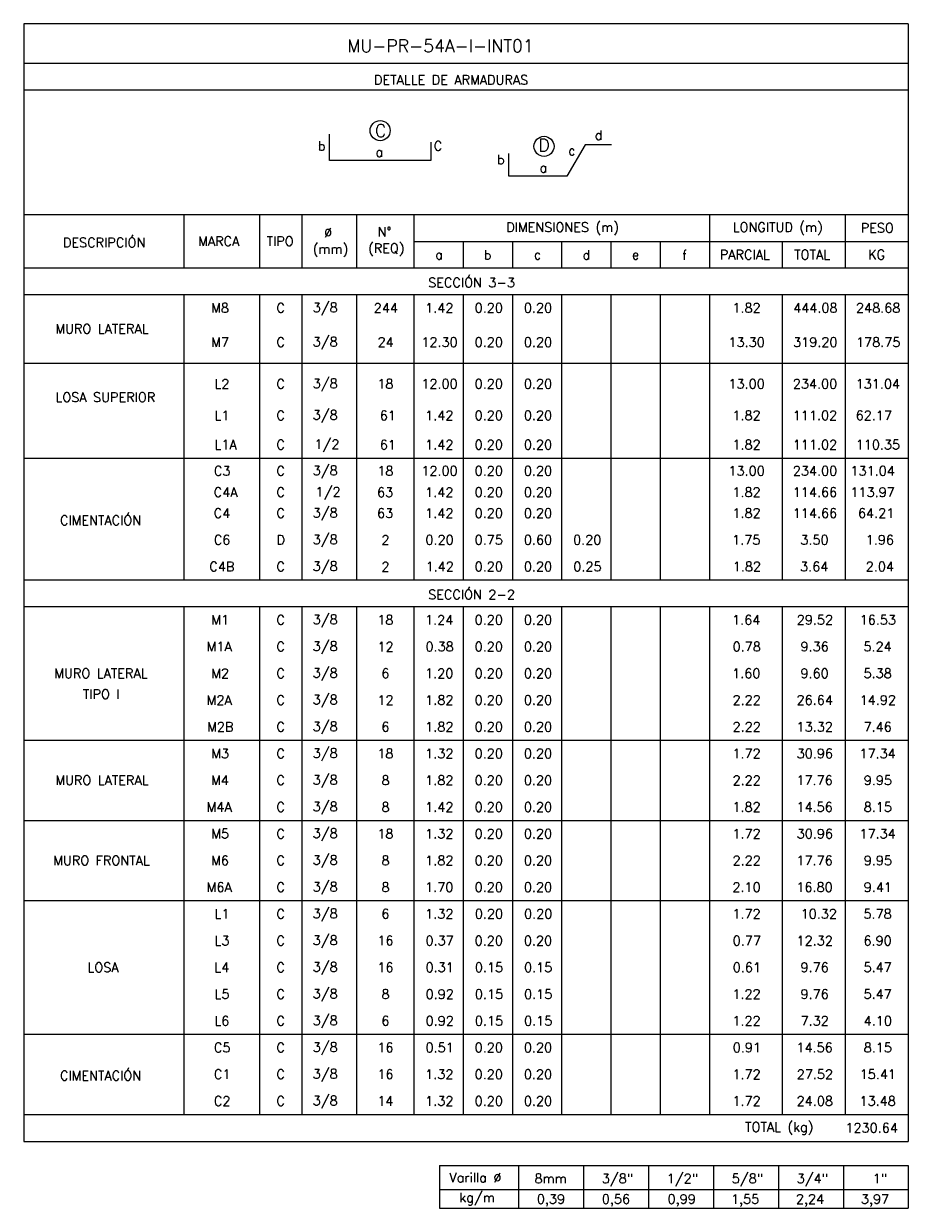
# Model space of a CAD drawing. Header units: metres. Extents: x -260 to 410, y 23 to 160.
# Tile 8 of 15: x -27 to -1, y 44 to 78. Entities that reach past the tile are written whole.
import ezdxf
from ezdxf.enums import TextEntityAlignment as Align

# ---------------------------------------------------------------- set-up
doc = ezdxf.new("R2010")
doc.units = ezdxf.units.M
for name, color, linetype in [('XREF-SE-CUADROS DE DESPIECE - HUAURA_PQT4$0$21', 3, 'Continuous'), ('XREF-SE-CUADROS DE DESPIECE - HUAURA_PQT4$0$21C', 3, 'Continuous'), ('XREF-SE-CUADROS DE DESPIECE - HUAURA_PQT4$0$23', 2, 'Continuous'), ('XREF-SE-CUADROS DE DESPIECE - HUAURA_PQT4$0$S-ANNO-TEXT', 7, 'Continuous'), ('XREF-SE-CUADROS DE DESPIECE - HUAURA_PQT4$0$S-LNWK-0006', 1, 'Continuous')]:
    doc.layers.add(name, color=color, linetype=linetype)
doc.styles.add('XREF-SE-CUADROS DE DESPIECE - HUAURA_PQT4$0$TEGEPSA 100', font='romans.shx')

# ---------------------------------------------------------------- blocks, each defined once
blk = doc.blocks.new('XREF-SE-CUADROS DE DESPIECE - HUAURA_PQT4')
blk.add_line((-5.014, 64.734), (-5.014, 62.436))
at = {"layer": 'XREF-SE-CUADROS DE DESPIECE - HUAURA_PQT4$0$21'}
for p, q in [((-26.757, 72.91), (-1.397, 72.91)), ((-22.166, 72.91), (-22.166, 71.379)), ((-20, 72.91), (-20, 71.379)), ((-18.788, 72.91), (-18.788, 71.379)), ((-17.218, 72.91), (-17.218, 71.379)), ((-15.568, 72.91), (-15.568, 71.379)), ((-7.101, 72.91), (-7.101, 71.379)), ((-3.206, 72.91), (-3.206, 71.379)), ((-15.568, 72.14), (-1.397, 72.14)), ((-14.157, 72.14), (-14.157, 71.379)), ((-12.746, 72.14), (-12.746, 71.379)), ((-11.335, 72.14), (-11.335, 71.379)), ((-9.923, 72.14), (-9.923, 71.379)), ((-8.512, 72.14), (-8.512, 71.379)), ((-5.014, 72.14), (-5.014, 71.379)), ((-26.757, 71.379), (-1.397, 71.379)), ((-26.757, 70.617), (-1.397, 70.617)), ((-22.166, 70.617), (-22.166, 62.436)), ((-20, 70.617), (-20, 62.436)), ((-18.788, 70.617), (-18.788, 62.436)), ((-17.218, 70.617), (-17.218, 62.436)), ((-15.568, 70.617), (-15.568, 62.436)), ((-14.157, 70.617), (-14.157, 62.436)), ((-12.746, 70.617), (-12.746, 62.436)), ((-11.335, 70.617), (-11.335, 62.436)), ((-9.923, 70.617), (-9.923, 62.436)), ((-8.512, 70.617), (-8.512, 62.436)), ((-7.101, 70.617), (-7.101, 62.436)), ((-5.014, 70.617), (-5.014, 64.734)), ((-3.206, 70.617), (-3.206, 62.436)), ((-26.757, 68.654), (-1.397, 68.654)), ((-26.757, 65.931), (-1.397, 65.931)), ((-26.757, 62.436), (-22.166, 62.436)), ((-22.166, 62.436), (-1.397, 62.436)), ((-26.757, 61.674), (-1.397, 61.674)), ((-22.166, 61.674), (-22.166, 47.117)), ((-20, 61.674), (-20, 47.117)), ((-18.788, 61.674), (-18.788, 47.117)), ((-17.218, 61.674), (-17.218, 47.117)), ((-15.568, 61.674), (-15.568, 47.117)), ((-14.157, 61.674), (-14.157, 47.117)), ((-12.746, 61.674), (-12.746, 47.117)), ((-11.335, 61.674), (-11.335, 47.117)), ((-9.923, 61.674), (-9.923, 47.117)), ((-8.512, 61.674), (-8.512, 47.117)), ((-7.101, 61.674), (-7.101, 47.117)), ((-5.014, 61.674), (-5.014, 47.117)), ((-3.206, 61.674), (-3.206, 47.117)), ((-26.757, 57.843), (-1.397, 57.843)), ((-26.757, 55.544), (-1.397, 55.544)), ((-26.757, 53.246), (-1.397, 53.246)), ((-26.757, 49.415), (-1.397, 49.415)), ((-26.757, 47.117), (-1.397, 47.117)), ((-12.573, 45.653), (-12.573, 44.425)), ((-10.711, 45.653), (-10.711, 44.425)), ((-8.848, 45.653), (-8.848, 44.425)), ((-6.985, 45.653), (-6.985, 44.425)), ((-5.123, 45.653), (-5.123, 44.425)), ((-3.26, 45.653), (-3.26, 44.425)), ((-14.839, 44.965), (-1.397, 44.965))]:
    blk.add_line(p, q, dxfattribs=at)
at = {"layer": 'XREF-SE-CUADROS DE DESPIECE - HUAURA_PQT4$0$21C'}
for centre in [(-16.539, 75.315), (-11.841, 74.865)]:
    blk.add_circle(centre, 0.288, dxfattribs=at)
at = {"layer": 'XREF-SE-CUADROS DE DESPIECE - HUAURA_PQT4$0$23'}
for p, q in [((-26.757, 78.38), (-26.757, 46.343)), ((-1.397, 78.38), (-1.397, 46.343)), ((-26.757, 46.343), (-1.397, 46.343)), ((-14.839, 45.653), (-14.839, 44.425)), ((-14.839, 45.653), (-1.397, 45.653)), ((-14.839, 45.653), (-14.839, 44.425)), ((-1.397, 45.653), (-1.397, 44.425)), ((-14.839, 44.425), (-1.397, 44.425))]:
    blk.add_line(p, q, dxfattribs=at)
for points in [[(-1.397, 78.38), (-26.757, 78.38)], [(-1.397, 77.244), (-26.757, 77.244)], [(-1.397, 76.474), (-26.757, 76.474)]]:
    blk.add_lwpolyline(points, dxfattribs=at)
at = {"layer": 'XREF-SE-CUADROS DE DESPIECE - HUAURA_PQT4$0$S-LNWK-0006'}
blk.add_lwpolyline([(-15.081, 74.986), (-15.081, 74.476, -0.414214), (-15.094, 74.462), (-17.99, 74.462), (-17.99, 75.213)], format="xyb", dxfattribs=at)
at = {"layer": 'XREF-SE-CUADROS DE DESPIECE - HUAURA_PQT4$0$S-LNWK-0006', "flags": 128}
for points in [[(-9.906, 74.908), (-10.659, 74.908), (-11.183, 74.013), (-12.852, 74.013)], [(-12.852, 74.013), (-12.852, 74.661)]]:
    blk.add_lwpolyline(points, dxfattribs=at)
at = {"style": 'XREF-SE-CUADROS DE DESPIECE - HUAURA_PQT4$0$TEGEPSA 100'}
for s, p in [('DIMENSIONES (m)', (-12.924, 72.413)), ('LONGITUD (m)', (-6.431, 72.413)), ('PESO', (-2.761, 72.391)), ('DESCRIPCIÓN', (-25.631, 71.971)), ('Ø', (-18.144, 72.259)), ('N°', (-16.609, 72.282)), ('MARCA', (-21.754, 72.01)), ('TIPO', (-19.793, 72.01)), ('(mm)', (-18.471, 71.785)), ('(REQ)', (-16.884, 71.808)), ('a', (-14.958, 71.626)), ('b', (-13.569, 71.617)), ('c', (-12.133, 71.626)), ('d', (-10.735, 71.617)), ('e', (-9.323, 71.626)), ('f', (-7.878, 71.615)), ('PARCIAL', (-6.802, 71.625)), ('TOTAL', (-4.67, 71.625)), ('KG', (-2.549, 71.625)), ('M8', (-21.382, 70.099)), ('C', (-19.512, 70.099)), (' 3/8', (-18.658, 70.11)), ('244', (-16.722, 70.098)), ('1.42', (-15.246, 70.098)), ('0.20', (-13.829, 70.099)), ('0.20', (-12.417, 70.099)), ('1.82', (-6.441, 70.099)), ('444.08', (-4.699, 70.099)), ('248.68', (-2.897, 70.099)), ('MURO LATERAL', (-25.848, 69.501)), ('M7', (-21.381, 69.118)), ('C', (-19.512, 69.118)), (' 3/8', (-18.658, 69.129)), ('24', (-16.611, 69.118)), ('12.30', (-15.358, 69.118)), ('0.20', (-13.829, 69.118)), ('0.20', (-12.417, 69.118)), ('13.30', (-6.553, 69.118)), ('319.20', (-4.7, 69.118)), ('178.75', (-2.897, 69.118)), ('L2', (-21.287, 67.919)), ('C', (-19.512, 67.921)), (' 3/8', (-18.658, 67.932)), ('18', (-16.618, 67.921)), ('12.00', (-15.358, 67.921)), ('0.20', (-13.829, 67.921)), ('0.20', (-12.417, 67.921)), ('13.00', (-6.553, 67.921)), ('234.00', (-4.707, 67.921)), ('131.04', (-2.906, 67.921)), ('LOSA SUPERIOR', (-25.844, 67.538)), ('L1', (-21.287, 67.017)), ('C', (-19.512, 67.018)), (' 3/8', (-18.658, 67.028)), ('61', (-16.548, 67.016)), ('1.42', (-15.246, 67.017)), ('0.20', (-13.829, 67.018)), ('0.20', (-12.417, 67.018)), ('1.82', (-6.441, 67.018)), ('111.02', (-4.709, 67.018)), ('62.17', (-2.906, 67.018)), ('L1A', (-21.287, 66.178)), ('C', (-19.512, 66.179)), ('1/2', (-18.422, 66.19)), ('61', (-16.548, 66.177)), ('1.42', (-15.246, 66.178)), ('0.20', (-13.829, 66.179)), ('0.20', (-12.417, 66.179)), ('1.82', (-6.441, 66.179)), ('111.02', (-4.709, 66.179)), ('110.35', (-2.906, 66.179)), ('C3', (-21.302, 65.427)), ('C', (-19.512, 65.427)), (' 3/8', (-18.658, 65.438)), ('18', (-16.618, 65.427)), ('12.00', (-15.358, 65.427)), ('0.20', (-13.829, 65.427)), ('0.20', (-12.417, 65.427)), ('13.00', (-6.553, 65.427)), ('234.00', (-4.707, 65.427)), ('131.04', (-3.056, 65.427)), ('C4A', (-21.309, 64.815)), ('C', (-19.512, 64.815)), ('1/2', (-18.39, 64.826)), ('63', (-16.627, 64.813)), ('1.42', (-15.246, 64.814)), ('0.20', (-13.829, 64.815)), ('0.20', (-12.417, 64.815)), ('1.82', (-6.441, 64.815)), ('114.66', (-4.709, 64.815)), ('113.97', (-3.056, 64.815)), (' 3/8', (-18.658, 64.227)), ('CIMENTACIÓN', (-25.716, 64.01)), ('C4', (-21.309, 64.217)), ('C', (-19.512, 64.217)), ('63', (-16.627, 64.215)), ('1.42', (-15.246, 64.215)), ('0.20', (-13.829, 64.217)), ('0.20', (-12.417, 64.217)), ('1.82', (-6.441, 64.217)), ('114.66', (-4.709, 64.217)), ('64.21', (-2.84, 64.217)), ('C6', (-21.306, 63.45)), ('D', (-19.512, 63.45)), (' 3/8', (-18.658, 63.461)), ('2', (-16.501, 63.448)), ('0.20', (-15.24, 63.45)), ('0.75', (-13.829, 63.45)), ('0.60', (-12.417, 63.45)), ('0.20', (-11.006, 63.45)), ('1.75', (-6.446, 63.45)), ('3.50', (-4.492, 63.45)), ('1.96', (-2.618, 63.45)), ('C4B', (-21.434, 62.684)), ('C', (-19.512, 62.684)), (' 3/8', (-18.658, 62.695)), ('2', (-16.501, 62.682)), ('1.42', (-15.235, 62.684)), ('0.20', (-13.829, 62.684)), ('0.20', (-12.417, 62.684)), ('0.25', (-11.001, 62.684)), ('1.82', (-6.431, 62.684)), ('3.64', (-4.499, 62.684)), ('2.04', (-2.618, 62.684)), (' 3/8', (-18.658, 61.167)), ('M1', (-21.379, 61.156)), ('C', (-19.512, 61.156)), ('18', (-16.618, 61.156)), ('1.24', (-15.252, 61.155)), ('0.20', (-13.829, 61.156)), ('0.20', (-12.417, 61.156)), ('1.64', (-6.447, 61.156)), ('29.52', (-4.595, 61.156)), ('16.53', (-2.792, 61.156)), ('M1A', (-21.51, 60.39)), ('C', (-19.512, 60.39)), (' 3/8', (-18.658, 60.401)), ('12', (-16.615, 60.388)), ('0.38', (-15.238, 60.39)), ('0.20', (-13.829, 60.39)), ('0.20', (-12.417, 60.39)), ('0.78', (-6.434, 60.39)), ('9.36', (-4.487, 60.39)), ('5.24', (-2.683, 60.39)), ('MURO LATERAL', (-25.877, 59.624)), ('M2', (-21.379, 59.623)), ('C', (-19.512, 59.624)), (' 3/8', (-18.658, 59.635)), ('6', (-16.503, 59.624)), ('1.20', (-15.25, 59.624)), ('0.20', (-13.829, 59.624)), ('0.20', (-12.417, 59.624)), ('1.60', (-6.446, 59.624)), ('9.60', (-4.488, 59.624)), ('5.38', (-2.68, 59.624)), ('TIPO I', (-25.061, 59.027)), ('M2A', (-21.51, 58.856)), ('C', (-19.512, 58.858)), (' 3/8', (-18.658, 58.869)), ('12', (-16.615, 58.856)), ('1.82', (-15.246, 58.858)), ('0.20', (-13.829, 58.858)), ('0.20', (-12.417, 58.858)), ('2.22', (-6.435, 58.857)), ('26.64', (-4.601, 58.858)), ('14.92', (-2.793, 58.858)), ('M2B', (-21.497, 58.09)), ('C', (-19.512, 58.092)), (' 3/8', (-18.658, 58.103)), ('6', (-16.503, 58.092)), ('1.82', (-15.246, 58.092)), ('0.20', (-13.829, 58.092)), ('0.20', (-12.417, 58.092)), ('2.22', (-6.435, 58.091)), ('13.32', (-4.601, 58.092)), ('7.46', (-2.681, 58.092)), ('M3', (-21.378, 57.325)), ('C', (-19.512, 57.325)), (' 3/8', (-18.658, 57.336)), ('18', (-16.618, 57.325)), ('1.32', (-15.246, 57.325)), ('0.20', (-13.829, 57.325)), ('0.20', (-12.417, 57.325)), ('1.72', (-6.441, 57.324)), ('30.96', (-4.597, 57.325)), ('17.34', (-2.798, 57.325)), ('MURO LATERAL', (-25.848, 56.559)), ('M4', (-21.385, 56.559)), ('C', (-19.512, 56.559)), (' 3/8', (-18.658, 56.57)), ('8', (-16.5, 56.559)), ('1.82', (-15.246, 56.559)), ('0.20', (-13.829, 56.559)), ('0.20', (-12.417, 56.559)), ('2.22', (-6.435, 56.558)), ('17.76', (-4.605, 56.559)), ('9.95', (-2.675, 56.559)), ('M4A', (-21.51, 55.793)), ('C', (-19.512, 55.793)), (' 3/8', (-18.658, 55.804)), ('8', (-16.5, 55.793)), ('1.42', (-15.246, 55.792)), ('0.20', (-13.829, 55.793)), ('0.20', (-12.417, 55.793)), ('1.82', (-6.441, 55.793)), ('14.56', (-4.605, 55.793)), ('8.15', (-2.675, 55.793)), ('M5', (-21.378, 55.028)), ('C', (-19.512, 55.027)), (' 3/8', (-18.658, 55.038)), ('18', (-16.618, 55.027)), ('1.32', (-15.246, 55.027)), ('0.20', (-13.829, 55.027)), ('0.20', (-12.417, 55.027)), ('1.72', (-6.441, 55.026)), ('30.96', (-4.597, 55.027)), ('17.34', (-2.798, 55.027)), ('MURO FRONTAL', (-25.908, 54.261)), ('M6', (-21.382, 54.261)), ('C', (-19.512, 54.261)), (' 3/8', (-18.658, 54.272)), ('8', (-16.5, 54.261)), ('1.82', (-15.246, 54.261)), ('0.20', (-13.829, 54.261)), ('0.20', (-12.417, 54.261)), ('2.22', (-6.435, 54.26)), ('17.76', (-4.605, 54.261)), ('9.95', (-2.675, 54.261)), ('M6A', (-21.51, 53.495)), ('C', (-19.512, 53.495)), (' 3/8', (-18.658, 53.506)), ('8', (-16.5, 53.495)), ('1.70', (-15.25, 53.495)), ('0.20', (-13.829, 53.495)), ('0.20', (-12.417, 53.495)), ('2.10', (-6.439, 53.495)), ('16.80', (-4.606, 53.495)), ('9.41', (-2.676, 53.495)), ('L1', (-21.287, 52.728)), ('C', (-19.512, 52.729)), (' 3/8', (-18.658, 52.739)), ('6', (-16.503, 52.729)), ('1.32', (-15.246, 52.729)), ('0.20', (-13.823, 52.729)), ('0.20', (-12.412, 52.729)), ('1.72', (-6.441, 52.729)), ('10.32', (-4.484, 52.729)), ('5.78', (-2.683, 52.73)), ('L3', (-21.286, 51.962)), ('C', (-19.512, 51.962)), (' 3/8', (-18.658, 51.973)), ('16', (-16.618, 51.963)), ('0.37', (-15.237, 51.962)), ('0.20', (-13.829, 51.962)), ('0.20', (-12.417, 51.962)), ('0.77', (-6.432, 51.962)), ('12.32', (-4.601, 51.962)), ('6.90', (-2.682, 51.962)), ('LOSA', (-24.927, 51.196)), ('L4', (-21.292, 51.196)), ('C', (-19.512, 51.196)), (' 3/8', (-18.658, 51.207)), ('16', (-16.618, 51.196)), ('0.31', (-15.236, 51.196)), ('0.15', (-13.823, 51.196)), ('0.15', (-12.412, 51.196)), ('0.61', (-6.431, 51.196)), ('9.76', (-4.487, 51.196)), ('5.47', (-2.679, 51.198)), ('L5', (-21.286, 50.431)), ('C', (-19.512, 50.43)), (' 3/8', (-18.658, 50.441)), ('8', (-16.5, 50.43)), ('0.92', (-15.235, 50.43)), ('0.15', (-13.823, 50.43)), ('0.15', (-12.412, 50.43)), ('1.22', (-6.441, 50.429)), ('9.76', (-4.487, 50.43)), ('5.47', (-2.679, 50.431)), ('L6', (-21.29, 49.664)), ('C', (-19.512, 49.664)), (' 3/8', (-18.658, 49.675)), ('6', (-16.503, 49.664)), ('0.92', (-15.235, 49.664)), ('0.15', (-13.823, 49.664)), ('0.15', (-12.412, 49.664)), ('1.22', (-6.441, 49.663)), ('7.32', (-4.486, 49.664)), ('4.10', (-2.676, 49.664)), ('C5', (-21.302, 48.898)), ('C', (-19.512, 48.898)), (' 3/8', (-18.658, 48.909)), ('16', (-16.618, 48.898)), ('0.51', (-15.236, 48.898)), ('0.20', (-13.829, 48.898)), ('0.20', (-12.417, 48.898)), ('0.91', (-6.431, 48.898)), ('14.56', (-4.605, 48.898)), ('8.15', (-2.675, 48.898)), ('CIMENTACIÓN', (-25.716, 48.093)), ('C1', (-21.303, 48.132)), ('C', (-19.512, 48.132)), (' 3/8', (-18.658, 48.143)), ('16', (-16.618, 48.132)), ('1.32', (-15.246, 48.132)), ('0.20', (-13.829, 48.132)), ('0.20', (-12.417, 48.132)), ('1.72', (-6.441, 48.131)), ('27.52', (-4.595, 48.132)), ('15.41', (-2.793, 48.133)), ('C2', (-21.303, 47.365)), ('C', (-19.512, 47.366)), (' 3/8', (-18.658, 47.376)), ('14', (-16.62, 47.365)), ('1.32', (-15.246, 47.366)), ('0.20', (-13.829, 47.366)), ('0.20', (-12.417, 47.366)), ('1.72', (-6.441, 47.365)), ('24.08', (-4.598, 47.366)), ('13.48', (-2.796, 47.366))]:
    blk.add_text(s, height=0.27, dxfattribs=at).set_placement(p)
at = {"layer": 'XREF-SE-CUADROS DE DESPIECE - HUAURA_PQT4$0$23', "style": 'XREF-SE-CUADROS DE DESPIECE - HUAURA_PQT4$0$TEGEPSA 100'}
for s, p in [('SECCIÓN 3-3', (-15.16, 70.824)), ('SECCIÓN 2-2', (-15.161, 61.881)), ('TOTAL (kg)', (-6.076, 46.62)), ('1230.64', (-3.201, 46.595))]:
    blk.add_text(s, height=0.27, dxfattribs=at).set_placement(p)
at = {"layer": 'XREF-SE-CUADROS DE DESPIECE - HUAURA_PQT4$0$S-ANNO-TEXT', "color": 4, "style": 'XREF-SE-CUADROS DE DESPIECE - HUAURA_PQT4$0$TEGEPSA 100'}
blk.add_text('MU-PR-54A-I-INT01', height=0.36233, dxfattribs=at).set_placement((-17.477, 77.564))
at = {"layer": 'XREF-SE-CUADROS DE DESPIECE - HUAURA_PQT4$0$S-ANNO-TEXT', "style": 'XREF-SE-CUADROS DE DESPIECE - HUAURA_PQT4$0$TEGEPSA 100'}
for s, height, p in [('DETALLE DE ARMADURAS', 0.27006, (-16.715, 76.635)), ('Varilla %%C', 0.27, (-14.554, 45.17)), ('8mm', 0.27, (-12.114, 45.144)), ('3/8"', 0.27, (-10.186, 45.144)), ('1/2"', 0.27, (-8.323, 45.144)), ('5/8"', 0.27, (-6.46, 45.144)), ('3/4"', 0.27, (-4.598, 45.144)), ('1"', 0.27, (-2.419, 45.144)), ('kg/m', 0.27, (-14.267, 44.6)), ('0,39', 0.27, (-12.047, 44.555)), ('0,56', 0.27, (-10.184, 44.555)), ('0,99', 0.27, (-8.299, 44.555)), ('1,55', 0.27, (-6.482, 44.555)), ('2,24', 0.27, (-4.619, 44.555)), ('3,97', 0.27, (-2.756, 44.555))]:
    blk.add_text(s, height=height, dxfattribs=at).set_placement(p)
for s, height, p in [('C', 0.362, (-16.525, 75.133)), ('D', 0.362, (-11.839, 74.72)), ('d', 0.27, (-10.276, 75.052)), ('a', 0.27, (-16.561, 74.562)), ('b', 0.27, (-13.079, 74.35)), ('a', 0.27, (-11.857, 74.115))]:
    blk.add_text(s, height=height, dxfattribs=at).set_placement(p, align=Align.CENTER)
for s, p in [('b', (-18.106, 74.741)), ('C', (-14.759, 74.741)), ('c', (-10.938, 74.609))]:
    blk.add_text(s, height=0.27, dxfattribs=at).set_placement(p, align=Align.RIGHT)

msp = doc.modelspace()

# ---------------------------------------------------------------- block references
msp.add_blockref('XREF-SE-CUADROS DE DESPIECE - HUAURA_PQT4', (0, 0))

doc.saveas('drawing.dxf')
